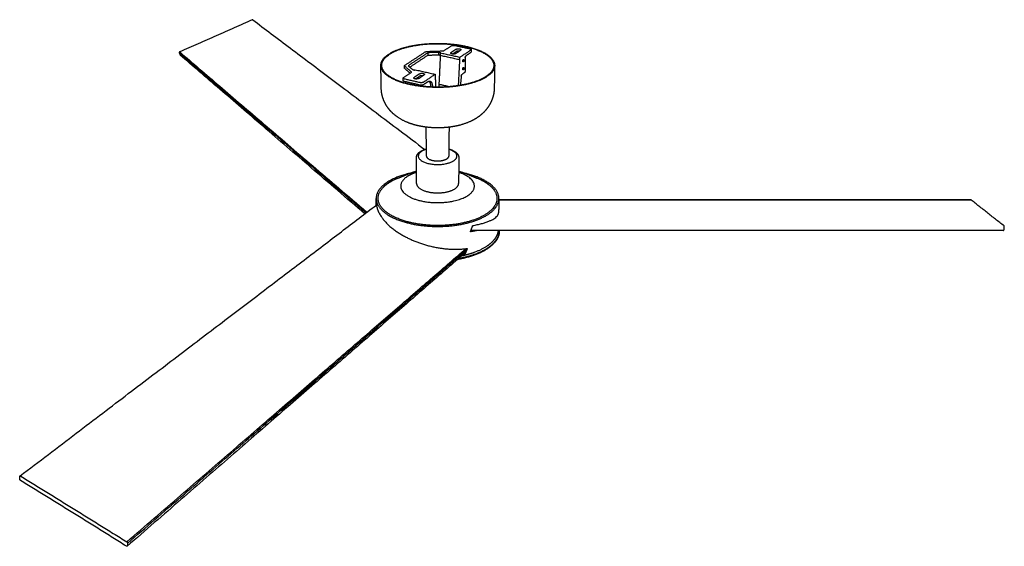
# Model space of a CAD drawing. Header units: millimetres. Extents: x 2334 to 4903, y -719 to 879.
# Tile 2 of 2: x 3860 to 4903, y 79 to 637. Entities that reach past the tile are written whole.
import ezdxf

# ---------------------------------------------------------------- set-up
doc = ezdxf.new("R2010")
doc.units = ezdxf.units.MM
doc.layers.add('Make2D$Visible$Curvas', color=7, linetype='Continuous')

msp = doc.modelspace()

# ---------------------------------------------------------------- linework, layer by layer
at = {"layer": 'Make2D$Visible$Curvas', "color": 7, "lineweight": -3, "true_color": 0xffffff}
for points, weights, degree in [([(4106.460407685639, 636.7149173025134), (4029.656583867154, 602.6108942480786)], [2492.137560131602, 2454.076552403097], 1), ([(4107.05774819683, 636.6638988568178), (4106.793612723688, 636.8628738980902), (4106.46040768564, 636.7149173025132)], [2492.662238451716, 2191.217982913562, 2492.137560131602], 2), ([(4107.057748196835, 636.6638988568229), (4289.319322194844, 499.3650204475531)], [2127.812962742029, 1792.282290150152], 1), ([(4309.328121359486, 603.7322252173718), (4317.399918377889, 609.1013578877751)], [1915.191700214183, 1928.704733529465], 1), ([(4322.474185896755, 605.4906944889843), (4317.109150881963, 601.8891161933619)], [1919.596515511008, 1910.596515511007], 1), ([(4317.399918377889, 609.1013578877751), (4318.732948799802, 609.9880522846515), (4321.098008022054, 609.4763713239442)], [1928.704733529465, 1365.391186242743, 1929.655695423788], 2), ([(4321.098008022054, 609.4763713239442), (4336.946812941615, 606.047479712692)], [1929.655695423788, 1920.995441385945], 1), ([(4331.851632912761, 608.4546601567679), (4362.70305121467, 601.7913665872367), (4362.429703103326, 588.1198895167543)], [1930.93028801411, 1638.27560303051, 1880.7156931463], 2), ([(4332.290198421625, 608.7503650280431), (4363.639957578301, 601.9829103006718), (4363.358254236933, 588.0921529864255)], [1931.68028801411, 1638.401459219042, 1880.648984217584], 2), ([(4336.946812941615, 606.047479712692), (4338.366273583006, 605.7403791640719), (4338.358575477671, 605.1256297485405)], [1920.995441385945, 1650.812062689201, 1918.680393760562], 2), ([(4338.358575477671, 605.1256297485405), (4338.355273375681, 604.8619330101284), (4338.019786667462, 604.6333463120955)], [1918.680393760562, 1858.733962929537, 1917.446403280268], 2), ([(4338.358575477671, 605.1256297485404), (4338.326615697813, 602.5734100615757)], [1671.849512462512, 1673.156543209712], 1), ([(4029.224916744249, 601.7117905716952), (4227.034149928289, 432.0343108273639)], [2454.351705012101, 2010.391285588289], 1), ([(4029.224916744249, 601.7117905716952), (4029.932972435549, 599.552857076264)], [2454.351705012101, 2456.397775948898], 1), ([(4029.656583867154, 602.6108942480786), (4227.99248980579, 432.7625752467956)], [2454.076552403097, 2009.373697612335], 1), ([(4029.932972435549, 599.552857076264), (4029.983691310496, 599.3982100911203), (4030.103435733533, 599.2952732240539)], [2456.397775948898, 2382.674112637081, 2456.710444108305], 2), ([(4225.781847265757, 431.0826573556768), (4030.103435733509, 599.295273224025)], [1723.202339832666, 2099.273954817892], 1), ([(4268.215477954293, 588.5248490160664), (4289.759581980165, 602.6361914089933)], [1877.925457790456, 1912.456441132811], 1), ([(4292.679122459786, 601.7835138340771), (4271.659732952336, 587.9661308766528)], [1910.333898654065, 1876.583898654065], 1), ([(4273.384879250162, 586.4946575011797), (4292.68286265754, 599.2227740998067)], [1880.778531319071, 1911.833898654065], 1), ([(4289.759581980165, 602.6361914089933), (4290.476836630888, 603.10599168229), (4291.896870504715, 603.1531647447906)], [1912.456441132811, 1697.347155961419, 1913.745624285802], 2), ([(4291.896870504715, 603.1531647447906), (4309.328121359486, 603.7322252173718)], [1913.745624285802, 1915.191700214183], 1), ([(4303.789901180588, 602.1532819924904), (4292.679122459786, 601.7835138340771)], [1911.253771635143, 1910.333898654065], 1), ([(4292.679122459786, 601.7835138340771), (4292.68286265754, 599.2227740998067)], [1910.333898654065, 1911.833898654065], 1), ([(4292.68286265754, 599.2227740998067), (4303.784926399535, 599.5934837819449)], [1911.833898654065, 1912.753771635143], 1), ([(4303.789901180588, 602.1532819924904), (4303.784926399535, 599.5934837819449)], [1911.253771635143, 1912.753771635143], 1), ([(4303.784926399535, 599.5934837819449), (4305.709902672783, 599.1695154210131)], [1912.753771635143, 1911.701816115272], 1), ([(4306.169192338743, 601.6309943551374), (4303.789901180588, 602.1532819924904)], [1909.954733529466, 1911.253771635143], 1), ([(4305.708883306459, 598.767231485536), (4304.264064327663, 568.2237379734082)], [1910.704733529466, 1925.922124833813], 1), ([(4305.715375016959, 601.3291278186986), (4305.708883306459, 598.767231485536)], [1909.204733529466, 1910.704733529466], 1), ([(4326.454859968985, 594.1956269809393), (4305.708883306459, 598.767231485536)], [1899.446403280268, 1910.704733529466], 1), ([(4305.715375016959, 601.3291278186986), (4306.169192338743, 601.6309943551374)], [1909.204733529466, 1909.954733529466], 1), ([(4326.477786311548, 596.7691070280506), (4305.715375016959, 601.3291278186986)], [1897.946403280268, 1909.204733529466], 1), ([(4316.754873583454, 601.3788458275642), (4316.756491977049, 601.6523742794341), (4317.109150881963, 601.8891161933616)], [1909.328219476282, 1847.818404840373, 1910.596515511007], 2), ([(4318.647549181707, 600.3751984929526), (4322.454643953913, 602.9394068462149)], [1914.696410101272, 1921.096515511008], 1), ([(4321.890748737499, 600.8431101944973), (4327.240606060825, 604.4544804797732)], [1907.998439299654, 1916.998439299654], 1), ([(4326.454859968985, 594.1956269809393), (4326.477786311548, 596.7691070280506)], [1899.446403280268, 1897.946403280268], 1), ([(4338.019786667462, 604.6333463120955), (4326.477786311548, 596.7691070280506)], [1917.446403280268, 1897.946403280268], 1), ([(4327.586530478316, 604.9538214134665), (4327.584062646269, 604.6863275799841), (4327.240606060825, 604.4544804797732)], [1918.249547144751, 1856.738613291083, 1916.998439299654], 2), ([(4330.512637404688, 594.7277517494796), (4330.891893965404, 594.6443318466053), (4330.883555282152, 593.8323790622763)], [1907.621849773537, 1611.399790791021, 1908.946403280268], 2), ([(4332.232694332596, 596.4511552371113), (4332.087614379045, 582.8614158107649)], [1910.196403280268, 1918.196403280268], 1), ([(4332.232694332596, 596.4511552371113), (4332.25091481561, 598.157880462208), (4333.137365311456, 598.763868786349)], [1910.196403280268, 1350.005723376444, 1910.696403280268], 2), ([(4333.137365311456, 598.763868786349), (4337.988071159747, 602.0798702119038)], [1910.696403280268, 1918.946403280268], 1), ([(4338.326615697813, 602.5734100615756), (4338.323305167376, 602.3090402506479), (4337.988071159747, 602.0798702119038)], [1920.180393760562, 1860.187598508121, 1918.946403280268], 2), ([(4243.166991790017, 564.3404100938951), (4242.764684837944, 588.2535795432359)], [1638.700885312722, 1626.64451504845], 1), ([(4272.269312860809, 568.2809986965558), (4242.986758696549, 575.0534849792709), (4242.764684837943, 588.253579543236)], [1834.18028801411, 1617.305390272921, 1881.037296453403], 2), ([(4272.755355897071, 568.6087155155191), (4243.907972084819, 575.2768934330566), (4243.692947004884, 588.2788251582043)], [1834.93028801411, 1617.503617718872, 1881.098039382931], 2), ([(4267.82102472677, 587.9641151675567), (4267.818284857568, 588.2646883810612), (4268.215477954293, 588.5248490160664)], [1876.579062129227, 1808.829265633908, 1877.925457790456], 2), ([(4268.065781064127, 587.5258600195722), (4267.823119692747, 587.7342900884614), (4267.82102472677, 587.9641151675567)], [1875.528097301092, 1835.15608698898, 1876.579062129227], 2), ([(4267.844686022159, 585.3683884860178), (4267.82102472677, 587.9641151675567)], [1627.053555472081, 1625.754046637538], 1), ([(4268.089260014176, 584.9290301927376), (4267.846786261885, 585.1379848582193), (4267.844686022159, 585.3683884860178)], [1877.028097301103, 1836.623407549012, 1878.079062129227], 2), ([(4275.440718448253, 581.1912765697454), (4268.065781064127, 587.5258600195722)], [1860.46776684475, 1875.528097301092], 1), ([(4273.739627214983, 580.0597584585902), (4268.089260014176, 584.9290301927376)], [1865.458848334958, 1877.028097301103], 1), ([(4271.659732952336, 587.9661308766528), (4276.353071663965, 583.9529625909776)], [1876.583898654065, 1867.003771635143], 1), ([(4325.018650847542, 566.9600525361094), (4326.454859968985, 594.1956269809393)], [1912.940214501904, 1899.446403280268], 1), ([(4329.832208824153, 583.5177400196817), (4329.457602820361, 583.6013444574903), (4329.465511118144, 584.4031640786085)], [1913.011623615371, 1618.085989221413, 1911.696403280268], 2), ([(4329.920201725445, 592.022063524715), (4329.541480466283, 592.1056704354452), (4329.549476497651, 592.9163853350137)], [1908.01862791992, 1611.192032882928, 1906.696403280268], 2), ([(4330.429315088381, 586.2132399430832), (4330.804450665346, 586.1298183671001), (4330.796203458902, 585.3267728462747)], [1912.628858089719, 1618.303775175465, 1913.946403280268], 2), ([(4363.358254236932, 588.0921529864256), (4362.873221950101, 564.1752702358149)], [1642.483164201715, 1654.659441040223], 1), ([(4266.361591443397, 574.8387813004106), (4266.358601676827, 575.1501075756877), (4266.76371384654, 575.4195768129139)], [1845.605804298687, 1778.745835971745, 1846.954733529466], 2), ([(4267.744662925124, 573.8896777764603), (4266.367665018, 574.2063361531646), (4266.361591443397, 574.8387813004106)], [1843.405695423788, 1605.851437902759, 1845.605804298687], 2), ([(4266.386834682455, 572.2101869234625), (4266.361591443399, 574.8387813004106)], [1600.029581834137, 1598.730227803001], 1), ([(4266.76371384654, 575.4195768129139), (4275.440718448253, 581.1912765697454)], [1846.954733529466, 1860.46776684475], 1), ([(4284.086672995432, 570.131622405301), (4267.744662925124, 573.8896777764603)], [1834.745441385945, 1843.405695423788], 1), ([(4276.353071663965, 583.9529625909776), (4278.769690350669, 583.4056151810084)], [1867.003771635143, 1865.704733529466], 1), ([(4277.572293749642, 575.0394993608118), (4277.570408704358, 575.3465353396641), (4277.966248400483, 575.6122647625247)], [1846.071760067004, 1780.889285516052, 1847.402697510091], 2), ([(4283.703682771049, 579.4638368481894), (4277.966248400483, 575.6122647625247)], [1856.402697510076, 1847.402697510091], 1), ([(4278.769690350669, 583.4056151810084), (4279.244912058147, 583.7217193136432)], [1865.704733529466, 1866.454733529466], 1), ([(4279.244912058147, 583.7217193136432), (4300.325122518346, 578.9497689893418)], [1866.454733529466, 1855.196403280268], 1), ([(4279.478732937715, 573.9936630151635), (4283.714777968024, 576.8467840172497)], [1851.243965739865, 1857.902697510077], 1), ([(4279.754538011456, 574.179427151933), (4279.766496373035, 573.9614191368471)], [1868.619329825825, 1868.766356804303], 1), ([(4282.856514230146, 574.4934215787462), (4288.578247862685, 578.3558234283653)], [1844.804621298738, 1853.804621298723], 1), ([(4300.325122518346, 578.9497689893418), (4287.991305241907, 570.5460185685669)], [1855.196403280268, 1835.696403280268], 1), ([(4288.962754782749, 578.9160186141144), (4288.963540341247, 578.6159114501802), (4288.578247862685, 578.3558234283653)], [1855.117260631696, 1789.963747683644, 1853.804621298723], 2), ([(4300.325122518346, 578.9497689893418), (4300.32279668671, 576.3314311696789)], [1855.196403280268, 1856.696403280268], 1), ([(4300.32279668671, 576.3314311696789), (4300.842152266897, 565.3730035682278)], [1856.696403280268, 1864.062563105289], 1), ([(4327.964606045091, 576.9430200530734), (4326.954640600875, 567.2721142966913)], [1913.075825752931, 1916.851893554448], 1), ([(4327.964606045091, 576.9430200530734), (4328.117828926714, 578.4102029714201), (4328.849428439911, 578.9212574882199)], [1913.075825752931, 1476.259103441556, 1913.739673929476], 2), ([(4331.18620781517, 580.5536009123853), (4328.849428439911, 578.9212574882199)], [1917.696403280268, 1913.739673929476], 1), ([(4332.087614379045, 582.8614158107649), (4332.06956442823, 581.170664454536), (4331.18620781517, 580.5536009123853)], [1918.196403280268, 1357.07679118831, 1917.696403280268], 2), ([(4267.768811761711, 571.2587203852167), (4266.392923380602, 571.5761669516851), (4266.386834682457, 572.2101869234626)], [1844.905695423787, 1607.157617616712, 1847.105804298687], 2), ([(4284.097586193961, 567.4913265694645), (4267.768811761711, 571.2587203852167)], [1836.245441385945, 1844.905695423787], 1), ([(4276.607272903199, 569.2204956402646), (4276.786979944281, 567.7566479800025)], [1869.485517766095, 1870.666987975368], 1), ([(4278.385510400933, 567.4605678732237), (4278.215946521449, 568.8494229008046)], [1869.739992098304, 1868.619424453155], 1), ([(4280.070432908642, 568.4204760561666), (4280.139487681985, 567.1615666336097)], [1872.511011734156, 1873.363895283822], 1), ([(4287.991305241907, 570.5460185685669), (4286.551289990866, 569.5648520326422), (4284.086672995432, 570.131622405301)], [1835.696403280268, 1296.442384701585, 1834.745441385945], 2), ([(4287.999024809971, 567.9067510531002), (4286.560196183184, 566.9231503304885), (4284.097586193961, 567.4913265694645)], [1837.196403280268, 1297.503044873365, 1836.245441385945], 2), ([(4292.665823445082, 571.0970312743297), (4287.999024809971, 567.9067510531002)], [1844.532337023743, 1837.196403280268], 1), ([(4292.665823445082, 571.0970312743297), (4293.775156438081, 571.8553847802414), (4294.768591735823, 571.6280570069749)], [1844.532337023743, 1797.85906095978, 1848.373452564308], 2), ([(4295.683099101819, 567.5994626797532), (4295.338473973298, 570.6063116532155), (4293.912858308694, 571.6419373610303)], [1856.801058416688, 1703.265217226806, 1786.393039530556], 2), ([(4294.768591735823, 571.6280570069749), (4296.864691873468, 571.1484064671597), (4297.31167886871, 567.2250126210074)], [1848.373452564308, 1660.667111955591, 1855.935033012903], 2), ([(4295.920626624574, 565.527038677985), (4295.683099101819, 567.5994626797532)], [1858.463961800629, 1856.801058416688], 1), ([(4297.31167886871, 567.2250126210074), (4297.51288011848, 565.4589841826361)], [1855.935033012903, 1857.351466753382], 1), ([(4304.264064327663, 568.2237379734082), (4304.258010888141, 565.3556639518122)], [1925.922124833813, 1927.633633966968], 1), ([(4314.850297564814, 565.7975643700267), (4304.264064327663, 568.2237379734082)], [1920.11233450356, 1925.922124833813], 1), ([(4290.972762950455, 492.3557183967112), (4290.910024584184, 522.926822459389)], [1684.197488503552, 1668.031524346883], 1), ([(4314.97571395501, 522.8936676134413), (4314.807438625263, 492.319902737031)], [1671.327973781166, 1687.527479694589], 1), ([(4280.574426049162, 463.3069825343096), (4280.42703086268, 490.6104629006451)], [1698.188988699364, 1683.481767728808], 1), ([(4290.972762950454, 492.355718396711), (4290.978902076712, 489.364249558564), (4296.928723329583, 487.8608425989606)], [1940.583205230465, 1676.866829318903, 1930.69582622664], 2), ([(4325.348333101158, 490.5428255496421), (4325.106667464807, 463.2378493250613)], [1689.763987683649, 1704.52722666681], 1), ([(4239.85461051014, 447.3536691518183), (4239.59015190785, 461.6318144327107), (4264.276457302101, 470.3416816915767)], [1965.781100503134, 1755.564686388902, 1953.203840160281], 2), ([(4260.504611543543, 468.790991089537), (4264.539420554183, 470.4499190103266), (4268.601517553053, 472.1200664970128), (4272.691180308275, 473.8015477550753)], [1825.961530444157, 1819.828390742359, 1813.695251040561, 1807.562111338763], 3), ([(4325.224107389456, 476.3331554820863), (4328.075133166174, 475.5706119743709), (4330.772940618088, 474.6610206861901), (4333.295768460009, 473.5973176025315)], [1997.581595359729, 1996.130304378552, 1994.429708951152, 1992.536690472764], 3), ([(4334.274361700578, 473.4461482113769), (4333.524727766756, 473.6366240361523), (4332.764434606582, 473.818013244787)], [2022.987280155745, 2015.95531132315, 2009.296548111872], 2), ([(4333.295903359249, 473.5976428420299), (4337.289988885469, 471.9410202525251), (4341.257850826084, 470.2952743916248), (4345.199746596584, 468.6602984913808)], [1703.912676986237, 1709.543253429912, 1715.173829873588, 1720.804406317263], 3), ([(4367.826633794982, 447.0745641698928), (4368.228307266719, 464.8187295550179), (4334.274361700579, 473.4461482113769)], [1965.186663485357, 1712.155925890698, 2022.987280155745], 2), ([(4341.434286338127, 470.2220955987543), (4366.096925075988, 461.434302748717), (4365.783072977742, 447.1547205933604)], [1941.161580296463, 1749.898959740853, 1965.357343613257], 2), ([(4260.504611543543, 468.7909910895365), (4250.973059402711, 464.8720551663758), (4245.54683430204, 459.5586967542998)], [2013.251706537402, 1910.631047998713, 1887.989898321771], 2), ([(4280.574426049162, 463.3069825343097), (4280.605446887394, 457.5606832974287), (4291.652126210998, 454.6599657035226)], [1958.379641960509, 1690.554265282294, 1939.88055901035], 2), ([(4360.132558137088, 459.3782106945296), (4354.722520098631, 464.7105478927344), (4345.199746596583, 468.6602984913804)], [1785.762515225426, 1858.023444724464, 2012.95980958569], 2), ([(3860.471469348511, 153.4749353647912), (4238.11609088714, 440.4557315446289)], [1282.663515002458, 1678.636387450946], 1), ([(4237.945057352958, 440.3257592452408), (4237.811679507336, 447.2799859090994)], [1702.693339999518, 1698.88511759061], 1), ([(4237.811679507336, 447.2799859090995), (4238.132455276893, 430.5549638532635), (4269.547121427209, 421.9566473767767)], [1965.6241352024, 1690.173429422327, 1913.123596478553], 2), ([(4237.950563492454, 440.3299434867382), (4237.940930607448, 441.1948120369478), (4237.939396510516, 442.0887704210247)], [1699.330183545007, 1696.817182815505, 1694.405123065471], 2), ([(4237.939396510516, 442.0887704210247), (4239.364031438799, 421.88410791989), (4269.688573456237, 406.3204716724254)], [1694.405123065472, 1585.263779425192, 1922.872811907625], 2), ([(4270.62081596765, 422.8107544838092), (4240.154931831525, 431.1392922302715), (4239.85461051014, 447.3536691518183)], [1914.848596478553, 1690.611928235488, 1965.781100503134], 2), ([(4367.826633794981, 447.0745641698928), (4367.492765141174, 432.3257170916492)], [1717.555348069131, 1725.741873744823], 1), ([(4367.751563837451, 445.9211821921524), (4868.000858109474, 445.9211821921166)], [1766.868222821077, 1766.868222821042], 1), ([(4868.11730985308, 445.8170117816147), (4367.800983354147, 445.8170117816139)], [2037.754889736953, 2037.754889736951], 1), ([(4868.11730985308, 445.817011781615), (4868.064778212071, 445.9211821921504), (4868.000858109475, 445.9211821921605)], [2037.754889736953, 1958.540874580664, 2038.17080101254], 2), ([(4903.076133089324, 418.2495066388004), (4868.11730985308, 445.8170117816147)], [1920.129404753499, 2037.754889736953], 1), ([(4340.12014900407, 418.6905663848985), (4367.296726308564, 423.6655846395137), (4367.492765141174, 432.3257170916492)], [1652.732714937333, 1592.004339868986, 1939.049500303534], 2), ([(4337.670122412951, 412.0837624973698), (4338.910128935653, 415.2748721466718), (4340.120149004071, 418.6905663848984)], [1662.310580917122, 1657.166674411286, 1652.732714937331], 2), ([(4360.607188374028, 424.8696627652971), (4360.60808236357, 424.8686005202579), (4360.608976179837, 424.8675382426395)], [1875.528342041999, 1875.531866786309, 1875.535394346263], 2), ([(4903.285617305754, 417.1331528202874), (4903.377912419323, 418.0115322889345), (4903.076133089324, 418.2495066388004)], [1919.465471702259, 1357.060313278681, 1920.129404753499], 2), ([(4344.419069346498, 413.3916531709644), (4341.206663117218, 412.6796679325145), (4337.670122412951, 412.0837624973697)], [1648.587459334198, 1651.939768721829, 1662.310580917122], 2), ([(4337.952038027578, 412.8131729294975), (4339.504943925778, 413.0903787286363), (4340.991695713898, 413.391702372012)], [1659.916878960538, 1655.763984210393, 1653.110540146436], 2), ([(4902.65218008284, 413.391653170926), (4338.176885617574, 413.391653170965)], [1675.347406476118, 1675.34740647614], 1), ([(4339.440000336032, 413.3921765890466), (4339.184597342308, 413.240527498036), (4338.925243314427, 413.0906068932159), (4338.662000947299, 412.9424373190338)], [1952.379494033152, 1952.08522715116, 1951.79397051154, 1951.505811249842], 3), ([(4368.264487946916, 413.3916531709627), (4368.272835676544, 413.1165925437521), (4368.273861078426, 412.8411812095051), (4368.267510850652, 412.5654967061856)], [1988.71226518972, 1988.17676651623, 1987.641080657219, 1987.105308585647], 3), ([(4902.56936262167, 413.4239319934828), (4902.60985257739, 413.3916531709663), (4902.652180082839, 413.3916531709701)], [1921.737449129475, 1904.471690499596, 1921.474475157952], 2), ([(4902.652180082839, 413.3916531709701), (4902.892481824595, 413.391653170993), (4902.962805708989, 414.0609308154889)], [1921.474475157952, 1527.015530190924, 1920.488772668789], 2), ([(4902.962805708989, 414.0609308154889), (4903.285617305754, 417.1331528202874)], [1920.488772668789, 1919.465471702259], 1), ([(4269.688573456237, 406.3204716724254), (4301.787455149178, 389.8461810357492), (4334.268066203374, 394.4101186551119)], [1922.872811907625, 1551.966777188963, 1668.704011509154], 2), ([(3973.679762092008, 83.66335382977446), (4332.845340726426, 394.2244520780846)], [1464.076552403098, 1930.018989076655], 1), ([(4332.642210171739, 390.3355586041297), (3973.996971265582, 79.04456636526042)], [1651.893106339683, 1253.588255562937], 1), ([(3974.514418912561, 82.25390631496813), (4333.918220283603, 393.5361198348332)], [1464.351705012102, 1931.134562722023], 1), ([(4331.718399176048, 387.9923891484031), (4330.726684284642, 387.8827884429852), (4329.718247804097, 387.795803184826)], [1663.378395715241, 1660.277651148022, 1657.674448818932], 2), ([(4331.486045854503, 389.3301050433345), (4331.886205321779, 389.3778009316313), (4332.283306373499, 389.4293226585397)], [1667.062989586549, 1668.440569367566, 1669.906358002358], 2), ([(4334.268066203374, 394.4101186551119), (4333.007542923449, 391.2810766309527), (4331.718399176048, 387.9923891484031)], [1668.704011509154, 1665.59070431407, 1663.378395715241], 2), ([(3860.93528540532, 148.8146197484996), (3860.046503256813, 149.3668109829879), (3860.102602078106, 150.1978396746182)], [1505.352814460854, 1064.663989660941, 1505.07766185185], 2), ([(3860.102602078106, 150.1978396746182), (3860.299291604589, 153.1115308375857)], [1505.07766185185, 1503.031590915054], 1), ([(3860.299291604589, 153.1115308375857), (3860.31583971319, 153.3566688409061), (3860.47146934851, 153.4749353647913)], [1503.031590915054, 1441.825148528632, 1502.665922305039], 2), ([(3860.47146934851, 153.4749353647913), (3860.76033603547, 153.6944517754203), (3861.246335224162, 153.3930416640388)], [1502.665922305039, 1318.81145067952, 1502.137560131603], 2), ([(3973.114270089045, 79.118966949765), (3860.93528540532, 148.8146197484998)], [1467.291806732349, 1505.352814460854], 1), ([(3861.246335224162, 153.3930416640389), (3973.679762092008, 83.66335382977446)], [1502.137560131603, 1464.076552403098], 1), ([(3973.996971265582, 79.04456636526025), (3973.678682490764, 78.7683033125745), (3973.114270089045, 79.11896694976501)], [1466.706239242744, 1256.292514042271, 1467.291806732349], 2), ([(3974.153176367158, 79.36222724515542), (3974.127663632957, 79.1580025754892), (3973.996971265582, 79.04456636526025)], [1466.397775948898, 1423.569701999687, 1466.706239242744], 2), ([(3974.514418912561, 82.25390631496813), (3974.153176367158, 79.36222724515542)], [1464.351705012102, 1466.397775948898], 1)]:
    msp.add_rational_spline(points, weights, degree=degree, dxfattribs=at)
for points, weights, degree, knots in [([(4242.764684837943, 588.253579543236), (4242.537135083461, 601.7791619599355), (4272.682485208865, 608.5610581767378), (4302.300287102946, 615.2242701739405), (4332.290198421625, 608.7503650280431)], [1881.037296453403, 1649.598686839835, 1931.200079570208, 1678.981112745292, 1931.68028801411], 2, [65.88159026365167, 65.88159026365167, 65.88159026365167, 135.0425563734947, 135.0425563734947, 204.2035224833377, 204.2035224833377, 204.2035224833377]), ([(4243.692947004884, 588.2788251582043), (4243.472725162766, 601.5949897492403), (4273.152546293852, 608.2713324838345), (4302.321101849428, 614.8326683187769), (4331.851632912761, 608.4546601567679)], [1881.098039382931, 1649.341854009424, 1930.465604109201, 1678.251469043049, 1930.93028801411], 2, [-136.1573705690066, -136.1573705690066, -136.1573705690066, -68.07868528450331, -68.07868528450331, 0, 0, 0]), ([(4322.474185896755, 605.4906944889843), (4323.507423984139, 606.1843130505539), (4325.550102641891, 605.970026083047), (4327.593927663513, 605.7556188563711), (4327.586530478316, 604.9538214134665)], [1919.596515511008, 1518.890172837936, 1920.800716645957, 1518.038240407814, 1918.249547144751], 2, [-9.42477796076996, -9.42477796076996, -9.42477796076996, -5.470113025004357, -5.470113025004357, -1.515448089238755, -1.515448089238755, -1.515448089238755]), ([(4029.656583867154, 602.6108942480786), (4029.333390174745, 602.57264570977), (4029.185183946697, 602.2639279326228), (4029.036989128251, 601.955233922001), (4029.224916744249, 601.7117905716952)], [2454.076552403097, 2094.000486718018, 2453.941037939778, 2094.161704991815, 2454.351705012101], 2, [0, 0, 0, 0.8716606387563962, 0.8716606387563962, 1.743321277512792, 1.743321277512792, 1.743321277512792]), ([(4321.890748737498, 600.8431101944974), (4320.852359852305, 600.1421556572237), (4318.800654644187, 600.3563992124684), (4316.750090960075, 600.5705235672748), (4316.754873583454, 601.3788458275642)], [1907.998439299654, 1508.899302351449, 1906.791950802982, 1509.739288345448, 1909.328219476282], 2, [-9.42477796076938, -9.42477796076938, -9.42477796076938, -5.480037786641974, -5.480037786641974, -1.535297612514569, -1.535297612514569, -1.535297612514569]), ([(4325.681450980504, 603.4019876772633), (4325.605472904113, 603.4118263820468), (4325.528172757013, 603.4199626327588), (4323.48709373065, 603.6347970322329), (4322.454643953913, 602.9394068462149)], [1885.881917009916, 1903.187906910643, 1922.300716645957, 1520.075978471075, 1921.096515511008], 2, [-4.142184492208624, -4.142184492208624, -4.142184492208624, -3.954664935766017, -3.954664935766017, 0, 0, 0]), ([(4329.549476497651, 592.9163853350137), (4329.556420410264, 593.6204262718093), (4329.870158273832, 594.2103474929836), (4330.18379699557, 594.8000822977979), (4330.512637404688, 594.7277517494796)], [1906.696403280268, 1670.478295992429, 1906.585365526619, 1671.006337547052, 1907.621849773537], 2, [-4.71238898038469, -4.71238898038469, -4.71238898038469, -3.204388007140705, -3.204388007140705, -1.69638703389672, -1.69638703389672, -1.69638703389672]), ([(4363.358254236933, 588.0921529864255), (4363.086210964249, 574.6777324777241), (4333.060934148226, 568.0359407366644), (4302.529989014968, 561.2822917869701), (4272.269312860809, 568.2809986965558)], [1880.648984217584, 1610.508000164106, 1833.619858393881, 1583.833985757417, 1834.18028801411], 2, [70.7027851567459, 70.7027851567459, 70.7027851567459, 137.4531538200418, 137.4531538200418, 204.2035224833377, 204.2035224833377, 204.2035224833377]), ([(4362.429703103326, 588.1198895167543), (4362.165613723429, 574.9114869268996), (4332.602195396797, 568.3709615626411), (4302.548395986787, 561.7219457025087), (4272.755355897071, 568.6087155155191)], [1880.7156931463, 1610.851792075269, 1834.386112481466, 1584.567885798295, 1834.93028801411], 2, [-131.4834117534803, -131.4834117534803, -131.4834117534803, -65.74170587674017, -65.74170587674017, 0, 0, 0]), ([(4329.465511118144, 584.4031640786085), (4329.472440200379, 585.105701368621), (4329.786841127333, 585.6960536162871), (4330.101142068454, 586.2862181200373), (4330.429315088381, 586.2132399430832)], [1911.696403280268, 1673.651304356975, 1911.586805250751, 1674.183728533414, 1912.628858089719], 2, [-4.71238898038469, -4.71238898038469, -4.71238898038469, -3.200458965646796, -3.200458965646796, -1.688528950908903, -1.688528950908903, -1.688528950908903]), ([(4330.796203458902, 585.3267728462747), (4330.788990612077, 584.6244448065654), (4330.474717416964, 584.0345698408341), (4330.160344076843, 583.4445069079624), (4329.832208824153, 583.5177400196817)], [1913.946403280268, 1675.944702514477, 1914.055522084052, 1675.410822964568, 1913.011623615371], 2, [-4.71238898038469, -4.71238898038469, -4.71238898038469, -3.199156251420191, -3.199156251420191, -1.685923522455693, -1.685923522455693, -1.685923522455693]), ([(4330.883555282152, 593.8323790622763), (4330.876327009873, 593.1285490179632), (4330.562715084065, 592.5391062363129), (4330.249003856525, 591.949476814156), (4329.920201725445, 592.022063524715)], [1908.946403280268, 1672.772400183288, 1909.056963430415, 1672.242903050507, 1908.01862791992], 2, [-4.71238898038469, -4.71238898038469, -4.71238898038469, -3.203082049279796, -3.203082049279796, -1.693775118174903, -1.693775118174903, -1.693775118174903]), ([(4282.856514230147, 574.4934215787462), (4281.759522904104, 573.752908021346), (4279.667961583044, 573.9692845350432), (4277.577536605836, 574.1855434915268), (4277.572293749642, 575.0394993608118)], [1844.804621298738, 1465.658073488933, 1843.590029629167, 1466.454797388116, 1846.071760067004], 2, [-9.42477796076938, -9.42477796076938, -9.42477796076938, -5.516204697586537, -5.516204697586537, -1.607631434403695, -1.607631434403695, -1.607631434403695]), ([(4283.70368277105, 579.4638368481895), (4284.794991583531, 580.1964386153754), (4286.877193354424, 579.9797754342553), (4288.96053774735, 579.7629933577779), (4288.962754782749, 578.9160186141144)], [1856.402697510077, 1475.628460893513, 1857.614959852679, 1474.819144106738, 1855.117260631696], 2, [-9.42477796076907, -9.42477796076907, -9.42477796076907, -5.505639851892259, -5.505639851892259, -1.586501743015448, -1.586501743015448, -1.586501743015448]), ([(4287.077737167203, 577.3410459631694), (4286.982787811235, 577.3538790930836), (4286.88572081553, 577.364012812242), (4284.805196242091, 577.5812179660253), (4283.714777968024, 576.8467840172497)], [1817.223599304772, 1836.883385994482, 1859.114959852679, 1476.819684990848, 1857.902697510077], 2, [-4.146565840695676, -4.146565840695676, -4.146565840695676, -3.919138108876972, -3.919138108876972, 0, 0, 0]), ([(4280.98699653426, 524.7277673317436), (4275.46035052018, 526.0720255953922), (4270.208078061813, 527.9652610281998), (4260.957713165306, 532.9244567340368), (4256.838001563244, 535.9315205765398), (4253.317603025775, 539.7182666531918), (4251.448234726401, 541.7290682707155), (4249.773132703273, 543.935533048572), (4248.340764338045, 546.3380971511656), (4245.117385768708, 551.7447884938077), (4243.275265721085, 557.9045957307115), (4243.166991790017, 564.340410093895)], [1875.883282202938, 1877.650918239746, 1879.967488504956, 1884.376963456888, 1886.450190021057, 1888.195950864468, 1889.124282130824, 1889.958686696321, 1890.718464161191, 1892.43049123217, 1893.684881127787, 1894.979176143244], 3, [0, 0, 0, 0, 19.36526786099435, 19.36526786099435, 37.40505312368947, 37.40505312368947, 37.40505312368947, 46.99009979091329, 46.99009979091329, 46.99009979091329, 68.67226072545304, 68.67226072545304, 68.67226072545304, 68.67226072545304]), ([(4362.873221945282, 564.1752699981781), (4362.810287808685, 561.0719964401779), (4362.342108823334, 557.9985179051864), (4361.488615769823, 555.0222574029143), (4359.801067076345, 549.1375176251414), (4356.703760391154, 543.9264469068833), (4352.633845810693, 539.5770711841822), (4350.889437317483, 537.7128826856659), (4348.995158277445, 536.0362626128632), (4346.984091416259, 534.5284733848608), (4342.283856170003, 531.0044910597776), (4336.910482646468, 528.3830818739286), (4325.884778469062, 524.6769332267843), (4320.19875216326, 523.4801833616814), (4314.223227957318, 522.8057888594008), (4308.482531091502, 522.1578968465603), (4302.662928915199, 522.0176472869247), (4291.366592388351, 522.7192187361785), (4286.074452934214, 523.4903341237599), (4280.98699653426, 524.7277673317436)], [1894.590863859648, 1893.967146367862, 1893.350827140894, 1892.680522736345, 1891.356575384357, 1889.862408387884, 1887.874928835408, 1887.024353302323, 1886.101873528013, 1885.122476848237, 1882.837407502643, 1880.201733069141, 1875.885059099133, 1874.163838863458, 1873.194948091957, 1872.265076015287, 1872.050060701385, 1873.098599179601, 1874.259055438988, 1875.883282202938], 3, [2.679865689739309e-07, 2.679865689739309e-07, 2.679865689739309e-07, 2.679865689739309e-07, 10.49536583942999, 10.49536583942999, 10.49536583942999, 31.2297264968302, 31.2297264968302, 31.2297264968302, 40.12141232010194, 40.12141232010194, 40.12141232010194, 60.93759439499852, 60.93759439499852, 80.66985331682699, 80.66985331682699, 80.66985331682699, 99.48188467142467, 99.48188467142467, 117.1693882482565, 117.1693882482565, 117.1693882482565, 117.1693882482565]), ([(4280.427015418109, 490.6134686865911), (4280.423620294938, 491.3094534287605), (4280.546040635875, 491.9942025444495), (4280.782500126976, 492.6540310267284), (4281.285833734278, 494.0585584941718), (4282.296527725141, 495.3131896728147), (4283.622244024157, 496.3744030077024), (4283.747015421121, 496.4742803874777), (4283.874853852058, 496.5727381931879), (4284.005674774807, 496.6697807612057), (4285.498018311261, 497.7767967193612), (4287.372827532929, 498.701883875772), (4290.008137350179, 499.6011564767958), (4290.47743060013, 499.748598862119), (4290.957538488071, 499.8872201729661)], [1941.423457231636, 1942.448803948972, 1943.460975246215, 1944.483210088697, 1946.662749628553, 1948.865795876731, 1950.878355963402, 1951.067984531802, 1951.256233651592, 1951.442942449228, 1953.575360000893, 1955.495027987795, 1957.383701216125, 1957.694923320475, 1957.988554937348], 3, [0.005727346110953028, 0.005727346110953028, 0.005727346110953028, 0.005727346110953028, 3.986396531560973, 3.986396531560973, 3.986396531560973, 12.56832122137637, 12.56832122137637, 12.56832122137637, 13.36724196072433, 13.36724196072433, 13.36724196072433, 22.52440777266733, 22.52440777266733, 24.44986390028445, 24.44986390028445, 24.44986390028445, 24.44986390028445]), ([(4290.960084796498, 499.5399204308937), (4287.426731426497, 498.4403452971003), (4285.229546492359, 496.8090443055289), (4274.851573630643, 489.1039134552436), (4292.615437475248, 484.593123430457)], [1726.55795718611, 1795.02760760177, 1950.479565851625, 1367.134475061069, 1923.570838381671], 2, [-45.66124829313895, -45.66124829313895, -45.66124829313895, -35.72922775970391, -35.72922775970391, 0, 0, 0]), ([(4292.615437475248, 484.593123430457), (4310.562150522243, 480.0359023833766), (4320.730481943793, 487.899764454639), (4329.695046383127, 494.8326716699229), (4314.846977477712, 499.5036745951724)], [1923.570838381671, 1353.205492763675, 1930.781010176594, 1419.093337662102, 1876.560286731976], 2, [-71.45845551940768, -71.45845551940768, -71.45845551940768, -35.72922775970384, -35.72922775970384, -2.696051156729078, -2.696051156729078, -2.696051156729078]), ([(4296.928723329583, 487.8608425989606), (4302.889210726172, 486.3547405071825), (4308.850150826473, 487.8464869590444), (4314.791000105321, 489.333205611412), (4314.807438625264, 492.319902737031)], [1930.69582622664, 1671.827634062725, 1930.664409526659, 1677.481436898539, 1940.504021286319], 2, [0, 0, 0, 13.79822380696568, 13.79822380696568, 27.59644761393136, 27.59644761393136, 27.59644761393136]), ([(4314.848895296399, 499.8521210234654), (4317.826633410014, 498.9859608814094), (4320.32666896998, 497.8038896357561), (4322.172576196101, 496.3167390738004), (4323.024122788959, 495.6306926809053), (4323.740233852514, 494.8711163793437), (4324.27600416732, 494.043385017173), (4324.971968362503, 492.9681642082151), (4325.359284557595, 491.780193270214), (4325.348333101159, 490.5428255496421)], [1957.907825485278, 1956.063679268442, 1953.57842866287, 1950.749605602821, 1949.447383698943, 1948.069214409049, 1946.680314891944, 1944.879092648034, 1943.093089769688, 1941.269731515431], 3, [1.77374224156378, 1.77374224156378, 1.77374224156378, 1.77374224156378, 13.74686091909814, 13.74686091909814, 13.74686091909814, 19.23726245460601, 19.23726245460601, 19.23726245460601, 26.30790123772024, 26.30790123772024, 26.30790123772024, 26.30790123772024]), ([(4272.954597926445, 473.9097835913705), (4271.461506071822, 473.5583998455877), (4270.010316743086, 473.1721441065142), (4237.481141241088, 464.514017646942), (4237.811679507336, 447.2799859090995)], [1996.360800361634, 2008.651589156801, 2022.369249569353, 1724.998410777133, 1965.6241352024], 2, [-156.0518797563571, -156.0518797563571, -156.0518797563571, -151.9945832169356, -151.9945832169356, -73.8912054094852, -73.8912054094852, -73.8912054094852]), ([(4280.512873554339, 475.0459240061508), (4273.614241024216, 472.8850198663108), (4269.307802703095, 469.6322305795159), (4249.178857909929, 454.42820091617), (4283.080223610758, 445.4140543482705)], [1754.367077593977, 1821.583864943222, 1979.154107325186, 1376.235202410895, 1927.316668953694], 2, [-88.32011607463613, -88.32011607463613, -88.32011607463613, -68.82940280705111, -68.82940280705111, 0, 0, 0]), ([(4272.692801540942, 473.8033316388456), (4273.645101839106, 474.1944788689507), (4274.621815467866, 474.563977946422), (4277.198816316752, 475.4632226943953), (4278.828635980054, 475.9601475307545), (4280.504548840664, 476.4035594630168)], [1992.942426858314, 1993.641760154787, 1994.313585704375, 1995.964345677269, 1996.893951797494, 1997.73459426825], 3, [46.73501966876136, 46.73501966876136, 46.73501966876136, 46.73501966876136, 50.87113507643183, 50.87113507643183, 57.40666189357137, 57.40666189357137, 57.40666189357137, 57.40666189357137]), ([(4283.080223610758, 445.4140543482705), (4317.655722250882, 436.2206603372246), (4337.018879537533, 452.0301499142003), (4353.968771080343, 465.869273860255), (4325.212358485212, 474.9762925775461)], [1927.316668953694, 1349.402169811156, 1941.206468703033, 1433.938217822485, 1915.253518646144], 2, [-137.658805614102, -137.658805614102, -137.658805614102, -68.82940280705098, -68.82940280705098, -4.803783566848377, -4.803783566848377, -4.803783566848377]), ([(4291.652126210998, 454.6599657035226), (4302.794503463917, 451.7341190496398), (4313.960016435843, 454.6151450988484), (4325.055690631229, 457.4781507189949), (4325.106667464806, 463.2378493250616)], [1939.88055901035, 1678.895074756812, 1939.785582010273, 1689.462434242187, 1958.230342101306], 2, [0, 0, 0, 25.93462119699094, 25.93462119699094, 51.86924239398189, 51.86924239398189, 51.86924239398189]), ([(4269.547121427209, 421.9566473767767), (4302.144630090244, 413.0345822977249), (4335.085175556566, 421.60796583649), (4367.440776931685, 430.0291069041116), (4367.826633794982, 447.0745641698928)], [1913.123596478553, 1651.981060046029, 1912.420273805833, 1681.846570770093, 1965.186663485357], 2, [-230.097961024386, -230.097961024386, -230.097961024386, -155.0554937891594, -155.0554937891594, -80.01302655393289, -80.01302655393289, -80.01302655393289]), ([(4365.783072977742, 447.1547205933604), (4365.420162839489, 430.6431052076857), (4334.080136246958, 422.4832307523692), (4302.190896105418, 414.18035981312), (4270.62081596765, 422.8107544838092)], [1965.357343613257, 1682.635034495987, 1914.186744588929, 1653.655794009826, 1914.848596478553], 2, [-145.4650382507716, -145.4650382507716, -145.4650382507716, -72.73251912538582, -72.73251912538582, 0, 0, 0]), ([(4368.267510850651, 412.5654967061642), (4368.209296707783, 410.0382271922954), (4367.533011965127, 407.5303443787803), (4364.907317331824, 402.5080050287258), (4362.885877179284, 400.0264066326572), (4360.265671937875, 397.7126660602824), (4352.458087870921, 390.8182733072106), (4339.681609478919, 385.6521168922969), (4324.319447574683, 383.1110933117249)], [1987.105308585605, 1982.207178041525, 1977.363667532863, 1967.613783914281, 1962.768040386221, 1958.233556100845, 1944.845259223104, 1934.693794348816, 1929.748232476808], 3, [5.100440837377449e-11, 5.100440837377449e-11, 5.100440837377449e-11, 5.100440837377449e-11, 17.30005342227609, 17.30005342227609, 35.68818729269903, 35.68818729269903, 35.68818729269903, 90.69845773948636, 90.69845773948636, 90.69845773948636, 90.69845773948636]), ([(4325.394625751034, 384.0444188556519), (4332.938030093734, 385.3531270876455), (4339.585257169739, 387.4893761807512), (4368.524896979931, 396.7898376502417), (4368.238459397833, 413.3916531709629)], [1831.13090238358, 1868.698140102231, 1935.779520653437, 1702.003335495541, 1923.972652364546], 2, [-170.3713773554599, -170.3713773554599, -170.3713773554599, -152.263500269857, -152.263500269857, -80.46069733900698, -80.46069733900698, -80.46069733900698]), ([(4367.00978250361, 413.3916531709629), (4366.786649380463, 411.3003096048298), (4366.138985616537, 409.2327683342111), (4363.733589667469, 404.6526345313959), (4361.726307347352, 402.2002309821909), (4359.137708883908, 399.9219277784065), (4355.163924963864, 396.4244812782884), (4349.856663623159, 393.3610505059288), (4338.818275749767, 389.0330393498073), (4333.643104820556, 387.5336868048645), (4328.113038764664, 386.4034262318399)], [1983.418401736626, 1979.462081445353, 1975.551722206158, 1966.819667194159, 1962.090633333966, 1957.666805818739, 1950.914425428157, 1944.927760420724, 1936.505896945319, 1933.592871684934, 1931.399412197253], 3, [2.916409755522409, 2.916409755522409, 2.916409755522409, 2.916409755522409, 17.04499503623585, 17.04499503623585, 35.07217272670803, 35.07217272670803, 35.07217272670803, 62.65841688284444, 62.65841688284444, 82.81124026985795, 82.81124026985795, 82.81124026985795, 82.81124026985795]), ([(4324.328934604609, 383.1192321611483), (4331.239257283, 384.2670531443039), (4345.443089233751, 388.0035442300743), (4359.225332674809, 395.8711236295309), (4364.286609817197, 402.01838255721), (4365.585074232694, 404.3847349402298)], [1929.88154847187, 1932.128621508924, 1939.479878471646, 1955.143107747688, 1967.558603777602, 1972.380013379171], 3, [34.35566628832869, 34.35566628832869, 34.35566628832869, 34.35566628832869, 59.10639508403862, 88.65959262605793, 106.380584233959, 106.380584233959, 106.380584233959, 106.380584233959]), ([(3973.679762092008, 83.6633538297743), (3974.12859604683, 83.51770911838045), (3974.415190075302, 83.03371113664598), (3974.701747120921, 82.54977561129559), (3974.514418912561, 82.25390631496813)], [1464.076552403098, 1249.17974618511, 1463.941037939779, 1249.340964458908, 1464.351705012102], 2, [0, 0, 0, 0.871660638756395, 0.871660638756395, 1.74332127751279, 1.74332127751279, 1.74332127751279])]:
    msp.add_rational_spline(points, weights, degree=degree, knots=knots, dxfattribs=at)

doc.saveas('drawing.dxf')
